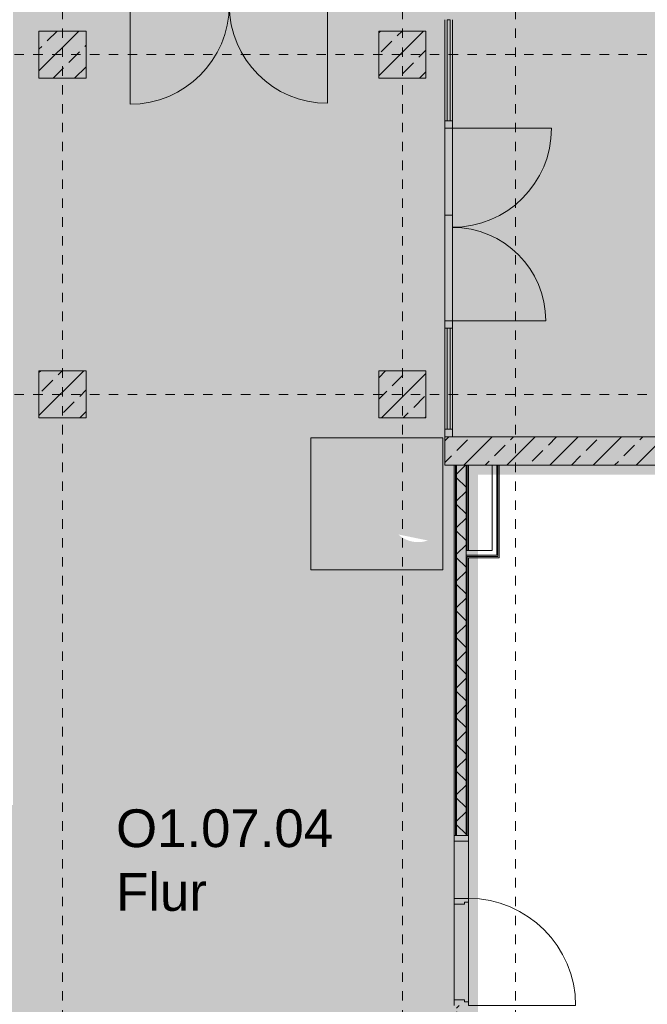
# Model space of a CAD drawing. Header units: metres. Extents: x -52 to 123, y -78 to 33.
# Tile 95 of 114: x 69.5 to 76.15, y -13.96 to -3.53. Entities that reach past the tile are written whole.
import ezdxf

# ---------------------------------------------------------------- set-up
doc = ezdxf.new("R2010")
doc.units = ezdxf.units.M
doc.linetypes.add('Rasterlinie', pattern=[0.019, 0.01, -0.003, 0.003, -0.003])
doc.linetypes.add('Über Schnittebene 1', pattern=[0.001, 0, -0.001])
for name, color, linetype, lineweight in [('A_Allgemeine Beschriftungen', 7, 'Continuous', 9), ('A_Detailelemente', 7, 'Continuous', 9), ('A_Fassadenelemente', 7, 'Continuous', 9), ('A_Fassadenpfosten', 7, 'Continuous', 9), ('A_Geschossdecken', 7, 'Continuous', 9), ('A_Importierte Elemente in Familien', 7, 'Continuous', 9), ('A_Raster', 7, 'Continuous', 9), ('A_Räume_Beschriftung', 7, 'Continuous', 9), ('A_Tragwerksstützen_Stahlbeton', 7, 'Continuous', 9), ('A_Türen', 7, 'Continuous', 9), ('A_Türen_Rahmen', 7, 'Continuous', 9), ('A_Wände', 7, 'Continuous', 9), ('A_Wände_Schraffur', 7, 'Continuous', 18)]:
    doc.layers.add(name, color=color, linetype=linetype, lineweight=lineweight)
doc.styles.add('Arial_B', font='txt', dxfattribs={"height": 0.3999999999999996})
pattern_1 = [(45, (1.421, 2.104), (-0.2283954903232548, 0.2283954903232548), []), (45, (1.649, 2.104), (-0.2283954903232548, 0.2283954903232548), [0.161, -0.081])]

# ---------------------------------------------------------------- blocks, each defined once
blk = doc.blocks.new('GSH_Fassade_Tuer_2flg - I_Glass_Grau-6173629-BS_Übersicht_O1_BRANDSCHUTZ')
at = {"layer": 'A_Türen'}
for p, q in [((-1.044999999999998, 0.0400000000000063), (-1.124999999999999, 0.0400000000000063)), ((-1.124999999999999, 0.0400000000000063), (-1.124999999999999, -0.0399999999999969)), ((-1.044999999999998, -0.0399999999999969), (-1.044999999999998, 0.0400000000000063)), ((1.125, 0.0400000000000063), (1.044999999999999, 0.0400000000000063)), ((1.044999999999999, 0.0400000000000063), (1.044999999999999, -0.0399999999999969)), ((1.125, -0.0399999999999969), (1.125, 0.0400000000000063)), ((-1.124999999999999, -0.0399999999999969), (-1.044999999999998, -0.0399999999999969)), ((-1.044999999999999, -0.0399999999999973), (-1.044999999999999, -1.089756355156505)), ((1.044999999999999, -0.0399999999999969), (1.125, -0.0399999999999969)), ((1.045000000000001, -0.0400000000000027), (1.045000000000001, -1.079756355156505))]:
    blk.add_line(p, q, dxfattribs=at)
for centre, radius, start, end in [((-1.044999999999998, -0.0399999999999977), 1.049756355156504, 270, 359.9999999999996), ((1.045, -0.0399999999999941), 1.03975635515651, 180.0000000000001, 269.9999999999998)]:
    blk.add_arc(centre, radius, start, end, dxfattribs=at)
blk = doc.blocks.new('GSH_Tuer_I_1flg_SZ_OL_SL - 1800_1135x3200_2135_Voll-4240665-BS_Übersicht_O1_BRANDSCHUTZ')
at = {"layer": 'A_Türen'}
for p, q in [((0.8999999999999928, 1.224434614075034), (0.8999999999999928, 0.0894346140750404)), ((-0.2350000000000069, 0.0894346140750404), (-0.9000000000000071, 0.0894346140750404))]:
    blk.add_line(p, q, dxfattribs=at)
at = {"layer": 'A_Türen', "linetype": 'Über Schnittebene 1'}
for p, q in [((-0.9000000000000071, 0.0894346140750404), (0.8999999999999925, 0.0894346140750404)), ((0.8999999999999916, -0.0605653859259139), (-0.9000000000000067, -0.0605653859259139))]:
    blk.add_line(p, q, dxfattribs=at)
at = {"layer": 'A_Türen'}
blk.add_arc((0.8999999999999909, 0.0894346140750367), 1.134999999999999, 89.99999999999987, 179.9999999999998, dxfattribs=at)
at = {"layer": 'A_Türen_Rahmen'}
for p, q in [((-0.8400000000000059, 0.0894346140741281), (-0.9000000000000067, 0.0894346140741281)), ((-0.8400000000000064, -0.0605653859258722), (-0.8400000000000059, 0.0894346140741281)), ((-0.2350000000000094, 0.0894346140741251), (-0.8400000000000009, 0.0894346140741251)), ((-0.195000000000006, 0.089434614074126), (-0.235000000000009, 0.0894346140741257)), ((-0.235000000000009, 0.0894346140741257), (-0.2350000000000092, -0.0605653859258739)), ((-0.1950000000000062, 0.0494346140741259), (-0.195000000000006, 0.089434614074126)), ((-0.175000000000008, 0.049434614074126), (-0.1950000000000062, 0.0494346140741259)), ((-0.1750000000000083, -0.0605653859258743), (-0.175000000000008, 0.049434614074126)), ((0.8599999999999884, 0.0494346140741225), (0.8399999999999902, 0.0494346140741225)), ((0.8399999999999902, 0.0494346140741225), (0.8399999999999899, -0.0605653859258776)), ((0.8999999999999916, 0.0894346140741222), (0.8599999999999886, 0.0894346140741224)), ((0.8599999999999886, 0.0894346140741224), (0.8599999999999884, 0.0494346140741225)), ((-0.9000000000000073, -0.0605653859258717), (-0.8400000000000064, -0.0605653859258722)), ((-0.8400000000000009, -0.0605653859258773), (-0.2350000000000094, -0.0605653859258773)), ((-0.2350000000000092, -0.060565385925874), (-0.1750000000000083, -0.0605653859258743)), ((0.8399999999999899, -0.0605653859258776), (0.8999999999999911, -0.0605653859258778))]:
    blk.add_line(p, q, dxfattribs=at)
blk = doc.blocks.new('Systemelement - Verglasung-4356905-BS_Übersicht_O1_BRANDSCHUTZ')
at = {"layer": 'A_Fassadenelemente'}
for p, q in [((0.5349999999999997, 0.0149999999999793), (-0.5349999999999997, 0.0149999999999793)), ((-0.5349999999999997, 0.0149999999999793), (-0.5349999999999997, -0.0149999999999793)), ((-0.5349999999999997, -0.0149999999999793), (0.5349999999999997, -0.0149999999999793))]:
    blk.add_line(p, q, dxfattribs=at)
blk = doc.blocks.new('Pfosten rechteckig - 80x155-6938206-BS_Übersicht_O1_BRANDSCHUTZ')
at = {"layer": 'A_Fassadenpfosten'}
for p, q in [((74.0060075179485, -4.596961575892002), (74.0060075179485, -3.526961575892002)), ((74.08600751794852, -4.596961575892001), (74.08600751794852, -3.526961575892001))]:
    blk.add_line(p, q, dxfattribs=at)
blk = doc.blocks.new('Pfosten rechteckig - 80x80-1804613-BS_Übersicht_O1_BRANDSCHUTZ')
at = {"layer": 'A_Fassadenpfosten'}
for p, q in [((-0.0799999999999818, 0.0399999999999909), (0, 0.0399999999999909)), ((-0.0799999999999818, -0.0399999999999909), (-0.0799999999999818, 0.0399999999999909)), ((0, 0.0399999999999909), (0, -0.0399999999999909)), ((0, -0.0399999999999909), (-0.0799999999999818, -0.0399999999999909))]:
    blk.add_line(p, q, dxfattribs=at)
blk = doc.blocks.new('Systemelement - Verglasung-V87-BS_Übersicht_O1_BRANDSCHUTZ')
at = {"layer": 'A_Fassadenelemente'}
for p, q in [((0.5349999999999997, 0.0149999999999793), (-0.5349999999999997, 0.0149999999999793)), ((0.5349999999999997, -0.0149999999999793), (0.5349999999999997, 0.0149999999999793)), ((-0.5349999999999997, -0.0149999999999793), (0.5349999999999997, -0.0149999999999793))]:
    blk.add_line(p, q, dxfattribs=at)
blk = doc.blocks.new('Pfosten rechteckig - 80x155-6938203-BS_Übersicht_O1_BRANDSCHUTZ')
at = {"layer": 'A_Fassadenpfosten'}
for p, q in [((74.00600751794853, -7.866961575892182), (74.00600751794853, -6.796961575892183)), ((74.08600751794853, -7.866961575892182), (74.08600751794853, -6.796961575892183))]:
    blk.add_line(p, q, dxfattribs=at)
blk = doc.blocks.new('GSH_Fassade_Tuer_2flg - I_Glass_Grau-6938210-BS_Übersicht_O1_BRANDSCHUTZ')
at = {"layer": 'A_Türen'}
for p, q in [((-1.020000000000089, 0.0399999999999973), (-1.020000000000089, 1.089756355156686)), ((1.020000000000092, 0.0400000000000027), (1.020000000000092, 1.029756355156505)), ((-1.10000000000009, 0.0399999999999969), (-1.020000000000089, 0.0399999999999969)), ((-1.10000000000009, -0.0400000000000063), (-1.10000000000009, 0.0399999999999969)), ((-1.020000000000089, 0.0399999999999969), (-1.020000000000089, -0.0400000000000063)), ((1.020000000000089, 0.0399999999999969), (1.10000000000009, 0.0399999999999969)), ((1.020000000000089, -0.0400000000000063), (1.020000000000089, 0.0399999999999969)), ((1.10000000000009, 0.0399999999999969), (1.10000000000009, -0.0400000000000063)), ((-1.020000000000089, -0.0400000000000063), (-1.10000000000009, -0.0400000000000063)), ((1.10000000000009, -0.0400000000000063), (1.020000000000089, -0.0400000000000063))]:
    blk.add_line(p, q, dxfattribs=at)
for centre, radius, start, end in [((-1.020000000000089, 0.0399999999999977), 1.049756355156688, 4.45e-14, 89.99999999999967), ((1.02000000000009, 0.0399999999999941), 0.9897563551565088, 89.99999999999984, 179.9999999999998)]:
    blk.add_arc(centre, radius, start, end, dxfattribs=at)
blk = doc.blocks.new('Fluchtweg - Pfeil 1 - Pfeil  1_RW-4646429-BS_Übersicht_O1_BRANDSCHUTZ')
at = {"layer": 'A_Allgemeine Beschriftungen'}
for points in [[(-0.004068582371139, -2e-16), (-0.0014064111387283, 0.0026621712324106), (-0.0014064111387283, -0.0026621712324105)], [(0.005931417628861, 0.0012000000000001), (0.005931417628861, -0.0011999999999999), (-0.0014064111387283, -0.0012), (-0.0014064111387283, 0.0012)]]:
    blk.add_hatch(color=256, dxfattribs=at).paths.add_polyline_path(points, flags=0)
blk = doc.blocks.new('Brandmelder DIN ISO 23601 - Brandmelder-7036843-BS_Übersicht_O1_BRANDSCHUTZ')
at = {"layer": 'A_Importierte Elemente in Familien'}
h = blk.add_hatch(color=256, dxfattribs=at)
edge = h.paths.add_edge_path(flags=0)
edge.add_line((-0.0024679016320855, 0.0027128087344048), (-0.0024679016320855, 0.0012389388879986))
edge.add_line((-0.0024679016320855, 0.0012389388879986), (-0.0020272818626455, 0.0012389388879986))
edge.add_line((-0.0020272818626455, 0.0012389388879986), (-0.0020272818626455, -0.0011206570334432))
edge.add_line((-0.0021558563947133, -0.0011206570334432), (-0.0020272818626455, -0.0011206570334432))
edge.add_line((-0.0021558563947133, -0.0011206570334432), (-0.0021558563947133, -0.0003035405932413))
edge.add_line((-0.0021558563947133, -0.0003035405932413), (-0.0022102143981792, -0.000112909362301))
edge.add_arc((-0.0024469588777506, -0.0001966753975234), 0.0002511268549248, 19.48503514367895, 160.6502538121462)
edge.add_line((-0.0026839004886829, -0.0001134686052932), (-0.0026839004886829, -0.0013732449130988))
edge.add_line((-0.0026839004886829, -0.0013732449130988), (-0.002075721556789, -0.0025397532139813))
edge.add_line((-0.002075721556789, -0.0026721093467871), (-0.002075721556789, -0.0025397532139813))
edge.add_line((-0.002075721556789, -0.0026721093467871), (-0.0002212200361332, -0.0026721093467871))
edge.add_line((-0.0002212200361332, -0.0026721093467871), (-0.0002212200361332, -0.0033411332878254))
edge.add_line((-0.0002212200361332, -0.0033411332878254), (-0.0033411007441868, -0.0033411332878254))
edge.add_line((-0.0033411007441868, -0.0033411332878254), (-0.0033411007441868, 0.0033411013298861))
edge.add_line((-0.0033411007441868, 0.0033411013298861), (-0.0009763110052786, 0.0033411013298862))
edge.add_line((-0.0009763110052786, 0.0033411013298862), (-0.0009763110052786, 0.0027128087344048))
edge.add_line((-0.0009763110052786, 0.0027128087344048), (-0.0024679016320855, 0.0027128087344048))
h = blk.add_hatch(color=256, dxfattribs=at)
edge = h.paths.add_edge_path(flags=0)
edge.add_line((-0.0004104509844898, -0.0002696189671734), (-0.0003859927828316, -0.0002317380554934))
edge.add_line((-0.0004190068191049, -0.0002847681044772), (-0.0004104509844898, -0.0002696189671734))
edge = h.paths.add_edge_path(flags=0)
edge.add_line((-0.0008851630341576, -4.0990378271e-06), (-0.0008851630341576, 7.1296048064e-06))
edge.add_line((-0.0009633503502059, -4.0990378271e-06), (-0.0008851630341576, -4.0990378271e-06))
edge = h.paths.add_edge_path(flags=0)
edge.add_line((-0.0014410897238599, 0.0001774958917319), (-0.0014410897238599, 0.0002505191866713))
edge.add_line((-0.0015430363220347, 0.0001774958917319), (-0.0014410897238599, 0.0001774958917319))
edge = h.paths.add_edge_path(flags=0)
edge.add_line((0.0020212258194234, 0.0019614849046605), (0.0009645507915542, 0.0016336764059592))
edge.add_line((0.0009645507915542, 0.0016336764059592), (0.0011403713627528, 0.0005473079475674))
edge.add_line((0.0011403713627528, 0.0005473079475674), (0.0005895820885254, -0.0008552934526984))
edge.add_line((0.0005895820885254, -0.0008552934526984), (0.0011364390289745, -0.0016239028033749))
edge.add_line((0.0011364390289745, -0.0016239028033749), (0.0011364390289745, -0.0033411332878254))
edge.add_line((0.0011364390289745, -0.0033411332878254), (-0.0002212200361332, -0.0033411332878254))
edge.add_line((-0.0002212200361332, -0.0033411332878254), (-0.0002212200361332, -0.0022875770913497))
edge.add_arc((-0.0004260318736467, -0.0018687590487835), 0.0004662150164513, 296.0597167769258, 351.2581299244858)
edge.add_line((3.47671630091e-05, -0.0019396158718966), (3.47671630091e-05, -0.0002322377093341))
edge.add_arc((-0.0001757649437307, -0.0003601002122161), 0.0002463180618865, 31.27157321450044, 148.5923489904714)
edge.add_line((-0.0004313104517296, -0.0002847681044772), (-0.0004190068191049, -0.0002847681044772))
edge.add_line((-0.0004313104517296, -0.0002847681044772), (-0.0004313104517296, -1.72525404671e-05))
edge.add_arc((-0.0006610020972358, -5.65361503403e-05), 0.0002330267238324, 9.705258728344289, 164.1444958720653)
edge.add_line((-0.0009633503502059, -4.0990378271e-06), (-0.0009633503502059, 0.0001935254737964))
edge.add_arc((-0.0012135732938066, 0.0001268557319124), 0.0002589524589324, 14.91936452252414, 151.4743111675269)
edge.add_line((-0.0015430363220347, 0.0001774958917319), (-0.0015430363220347, 0.0012389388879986))
edge.add_line((-0.0015430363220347, 0.0012389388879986), (-0.0009763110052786, 0.0012389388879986))
edge.add_line((-0.0009763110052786, 0.0012389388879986), (-0.0009763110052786, 0.0033411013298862))
edge.add_line((-0.0009763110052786, 0.0033411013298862), (0.0020212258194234, 0.0033411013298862))
edge.add_line((0.0020212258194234, 0.0033411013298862), (0.0020212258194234, 0.0019614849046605))
h = blk.add_hatch(color=256, dxfattribs=at)
edge = h.paths.add_edge_path(flags=0)
edge.add_line((0.0033410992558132, 0.0033411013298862), (0.0033410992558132, -0.0033411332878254))
edge.add_line((0.0033410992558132, -0.0033411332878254), (0.0011364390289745, -0.0033411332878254))
edge.add_line((0.0011364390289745, -0.0033411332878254), (0.0011364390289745, -0.0016239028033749))
edge.add_arc((0.0022459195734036, -0.0015407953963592), 0.0011125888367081, 184.2838313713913, 228.6293256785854)
edge.add_arc((0.0024329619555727, -0.0010788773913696), 0.0015914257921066, 234.5778982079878, 279.8555089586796)
edge.add_line((0.0027053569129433, -0.0026468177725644), (0.0027053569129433, -0.0019411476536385))
edge.add_line((0.0027053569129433, -0.0019411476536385), (0.0026944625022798, -0.0015783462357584))
edge.add_line((0.0026944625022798, -0.0015783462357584), (0.0027053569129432, -0.0012261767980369))
edge.add_line((0.0027053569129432, -0.0012261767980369), (0.0027053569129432, -0.0005055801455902))
edge.add_line((0.0027053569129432, -0.0005055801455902), (0.0027025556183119, -0.0001150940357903))
edge.add_line((0.0027025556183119, -0.0001150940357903), (0.0027053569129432, 0.0002291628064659))
edge.add_line((0.0027053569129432, 0.0002291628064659), (0.0027053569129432, 0.0009512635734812))
edge.add_arc((0.0034909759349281, 0.0023077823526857), 0.0015675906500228, 224.4196320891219, 239.9230017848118, ccw=False)
edge.add_arc((0.0033123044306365, 0.0021064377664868), 0.0012991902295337, 186.4059159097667, 223.5925616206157, ccw=False)
edge.add_line((0.0020212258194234, 0.0019614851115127), (0.0020212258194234, 0.0033411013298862))
edge.add_line((0.0020212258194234, 0.0033411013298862), (0.0033410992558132, 0.0033411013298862))
h = blk.add_hatch(color=256, dxfattribs=at)
edge = h.paths.add_edge_path(flags=0)
edge.add_line((-0.0022548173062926, 0.0019758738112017), (-0.0021359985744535, 0.0019758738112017))
edge.add_line((-0.0022548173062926, 0.0019758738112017), (-0.0022548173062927, 0.0025168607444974))
edge.add_line((-0.0022548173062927, 0.0025168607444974), (-0.0011893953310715, 0.0025168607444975))
edge.add_line((-0.0011893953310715, 0.0025168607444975), (-0.0011893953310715, 0.0019758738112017))
edge.add_line((-0.0013112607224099, 0.0019758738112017), (-0.0011893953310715, 0.0019758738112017))
edge.add_arc((-0.0017236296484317, 0.0019813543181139), 0.0004124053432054, 359.2385667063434, 540.7614332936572)
h = blk.add_hatch(color=256, dxfattribs=at)
edge = h.paths.add_edge_path(flags=0)
edge.add_arc((-0.0017236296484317, 0.0019813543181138), 0.0004124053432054, 180.7614332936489, 359.238566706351)
edge.add_line((-0.0011893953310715, 0.0019758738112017), (-0.0013112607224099, 0.0019758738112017))
edge.add_line((-0.0011893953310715, 0.0019758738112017), (-0.0011893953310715, 0.001434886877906))
edge.add_line((-0.0011893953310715, 0.001434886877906), (-0.0014280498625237, 0.001434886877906))
edge.add_line((-0.0014280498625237, 0.001434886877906), (-0.0014280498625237, 0.0012389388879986))
edge.add_line((-0.0015430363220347, 0.0012389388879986), (-0.0014280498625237, 0.0012389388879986))
edge.add_arc((-0.0017851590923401, 0.0012449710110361), 0.0002421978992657, 358.5728574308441, 541.4271425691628)
edge.add_line((-0.0020886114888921, 0.0012389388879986), (-0.0020272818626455, 0.0012389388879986))
edge.add_line((-0.0020886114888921, 0.0012389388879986), (-0.0020886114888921, 0.001434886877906))
edge.add_line((-0.0020886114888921, 0.001434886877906), (-0.0022548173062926, 0.001434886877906))
edge.add_line((-0.0022548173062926, 0.001434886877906), (-0.0022548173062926, 0.0019758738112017))
edge.add_line((-0.0022548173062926, 0.0019758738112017), (-0.0021359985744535, 0.0019758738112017))
h = blk.add_hatch(color=256, dxfattribs=at)
edge = h.paths.add_edge_path(flags=0)
edge.add_arc((0.0026823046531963, 0.0011928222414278), 0.0013954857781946, 189.6059068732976, 216.7551333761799)
edge.add_arc((0.0024465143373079, 0.0008750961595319), 0.0010227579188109, 210.3855511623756, 284.4978676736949)
edge.add_line((0.0027025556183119, -0.0001150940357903), (0.0027053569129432, -0.0005055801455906))
edge.add_arc((0.0032189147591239, 0.0021986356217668), 0.0027525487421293, 242.9553600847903, 259.2470052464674, ccw=False)
edge.add_arc((0.0029666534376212, 0.001607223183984), 0.0021115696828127, 210.1294976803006, 241.75515556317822, ccw=False)
edge.add_line((0.0011403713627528, 0.0005473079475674), (0.0009645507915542, 0.0016336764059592))
edge.add_arc((0.0001178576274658, 0.000780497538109), 0.001201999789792, 8.586404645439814, 45.21860566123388, ccw=False)
h = blk.add_hatch(color=256, dxfattribs=at)
edge = h.paths.add_edge_path(flags=0)
edge.add_arc((0.0033277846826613, 0.0014823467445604), 0.0013992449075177, 159.8611230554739, 243.5874614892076)
edge.add_line((0.0027053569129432, 0.0002291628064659), (0.0027025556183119, -0.0001150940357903))
edge.add_arc((0.003711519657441, 0.0015930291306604), 0.0019838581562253, 205.7146269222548, 239.4302581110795, ccw=False)
edge.add_arc((-0.0010086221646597, -0.0002391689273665), 0.0030894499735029, 18.32656048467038, 31.17235520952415)
edge.add_arc((0.001044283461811, 0.0008715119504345), 0.0007663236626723, 39.59896584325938, 95.9721871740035)
edge.add_line((0.0009645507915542, 0.0016336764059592), (0.0020212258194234, 0.0019614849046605))
h = blk.add_hatch(color=256, dxfattribs=at)
edge = h.paths.add_edge_path(flags=0)
edge.add_line((0.0027053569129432, -0.0012261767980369), (0.0026944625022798, -0.0015783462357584))
edge.add_arc((0.0028793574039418, -0.0001194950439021), 0.0014705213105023, 242.0142221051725, 262.77683994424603, ccw=False)
edge.add_arc((0.0033898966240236, 0.0005059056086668), 0.0022678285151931, 220.2675334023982, 238.0351821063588, ccw=False)
edge.add_arc((0.0010706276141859, -0.0014587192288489), 0.0007717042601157, 40.26753340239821, 128.5615330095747)
edge.add_line((0.0005895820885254, -0.0008552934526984), (0.0011403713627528, 0.0005473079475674))
edge.add_arc((0.0028440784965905, 0.0004649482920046), 0.0016968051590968, 177.2323940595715, 265.3105741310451)
h = blk.add_hatch(color=256, dxfattribs=at)
edge = h.paths.add_edge_path(flags=0)
edge.add_arc((0.0020958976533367, -0.0008907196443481), 0.0009116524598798, 214.9220074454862, 311.0389025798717)
edge.add_line((0.0026944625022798, -0.0015783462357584), (0.0027053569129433, -0.0019411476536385))
edge.add_arc((0.0021798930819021, -0.0004912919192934), 0.0015400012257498, 227.346186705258, 289.9217778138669, ccw=False)
edge.add_line((0.0011364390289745, -0.0016239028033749), (0.0005895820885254, -0.0008552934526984))
edge.add_arc((0.0005011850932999, -0.0017709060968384), 0.0009198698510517, 22.924189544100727, 84.48552141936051, ccw=False)
at = {"layer": 'A_Allgemeine Beschriftungen'}
for p, q in [((-0.0035, -0.0035), (-0.0035, 0.0035)), ((-0.0035, 0.0035), (0.0035, 0.0035)), ((0.0035, 0.0035), (0.0035, -0.0035)), ((0.0035, -0.0035), (-0.0035, -0.0035))]:
    blk.add_line(p, q, dxfattribs=at)
at = {"layer": 'A_Importierte Elemente in Familien', "flags": 128}
for points in [[(0.0034999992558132, 0.0035000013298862), (0.0017499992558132, 0.0035000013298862), (-7.441868e-10, 0.0035000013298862), (-0.0017500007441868, 0.0035000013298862), (-0.0035000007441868, 0.0035000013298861)], [(-0.0035000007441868, 0.0035000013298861), (-0.0035000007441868, 0.0017500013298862), (-0.0035000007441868, 1.3298862e-09), (-0.0035000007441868, -0.0017499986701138), (-0.0035000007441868, -0.0034999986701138)], [(0.0034999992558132, 0.0035000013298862), (0.0017499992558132, 0.0035000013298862), (-7.441868e-10, 0.0035000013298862), (-0.0017500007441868, 0.0035000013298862), (-0.0035000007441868, 0.0035000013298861)], [(-0.0035000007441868, 0.0035000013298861), (-0.0035000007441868, 0.0017500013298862), (-0.0035000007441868, 1.3298862e-09), (-0.0035000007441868, -0.0017499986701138), (-0.0035000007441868, -0.0034999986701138)], [(0.0034999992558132, -0.0034999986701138), (0.0034999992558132, -0.0017499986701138), (0.0034999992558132, 1.3298862e-09), (0.0034999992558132, 0.0017500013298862), (0.0034999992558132, 0.0035000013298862)], [(0.0034999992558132, -0.0034999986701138), (0.0034999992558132, -0.0017499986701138), (0.0034999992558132, 1.3298862e-09), (0.0034999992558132, 0.0017500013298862), (0.0034999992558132, 0.0035000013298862)], [(-0.0035000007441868, -0.0034999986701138), (-0.0017500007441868, -0.0034999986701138), (-7.441868e-10, -0.0034999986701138), (0.0017499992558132, -0.0034999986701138), (0.0034999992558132, -0.0034999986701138)], [(-0.0035000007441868, -0.0034999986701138), (-0.0017500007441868, -0.0034999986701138), (-7.441868e-10, -0.0034999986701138), (0.0017499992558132, -0.0034999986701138), (0.0034999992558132, -0.0034999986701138)]]:
    blk.add_lwpolyline(points, dxfattribs=at)

msp = doc.modelspace()

# ---------------------------------------------------------------- hatches: boundary and pattern name
at = {"layer": 'A_Detailelemente', "true_color": 0xc2e2c4}
msp.add_hatch(color=254, dxfattribs=at).paths.add_polyline_path([(69.7297416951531, -33.19696157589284), (74.10600751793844, -33.19696157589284), (74.10600751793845, -7.946961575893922), (74.08600751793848, -7.946961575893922), (74.08600751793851, -3.446961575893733), (74.10600751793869, -3.446961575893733), (74.10600751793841, 21.89803842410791), (69.43200751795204, 21.89803842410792), (69.43200751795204, -11.84696157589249), (54.36000751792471, -11.84696157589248), (54.36000751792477, -16.4219615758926), (69.50600751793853, -16.4219615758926), (69.50600751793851, -33.19696157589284), (69.70600751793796, -33.19696157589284)], flags=0)
at = {"layer": 'A_Detailelemente', "true_color": 0x499c4b}
msp.add_hatch(color=95, dxfattribs=at).paths.add_polyline_path([(76.31832270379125, -7.946961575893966), (84.80600751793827, -7.94696157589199), (84.80600751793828, -3.446961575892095), (74.08600751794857, -3.446961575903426), (74.0860075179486, -7.946961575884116), (76.31600751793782, -7.946961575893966)], flags=0)
at = {"layer": 'A_Detailelemente', "true_color": 0xebdb14}
msp.add_hatch(color=40, dxfattribs=at).paths.add_polyline_path([(82.67600751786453, -33.44696157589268), (82.85600751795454, -33.44696157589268), (82.85600751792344, -33.0469615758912), (74.35600751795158, -33.0469615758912), (74.35600751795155, -32.27196157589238), (82.85600751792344, -32.27196157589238), (82.85600751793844, -31.92196157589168), (74.35600751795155, -31.92196157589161), (74.35600751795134, -8.34696157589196), (82.55600751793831, -8.346961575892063), (82.55600751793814, -7.94696157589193), (74.10600751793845, -7.946961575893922), (74.10574436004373, -33.19696157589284), (73.95600751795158, -33.19696157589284), (73.95600751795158, -33.34696157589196), (82.48000751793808, -33.34696157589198), (82.48000751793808, -33.44696157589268), (82.6660075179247, -33.44696157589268)], flags=0)
at = {"layer": 'A_Tragwerksstützen_Stahlbeton'}
h = msp.add_hatch(dxfattribs=at)
h.set_pattern_fill('FP_3', color=256, style=0, pattern_type=2)
h.set_pattern_definition(pattern_1)
h.paths.add_polyline_path([(70.20600751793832, -4.146961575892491), (70.20600751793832, -3.646961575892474), (69.7060075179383, -3.646961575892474), (69.7060075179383, -4.146961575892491), (70.18140506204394, -4.146961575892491)], flags=0)
h = msp.add_hatch(dxfattribs=at)
h.set_pattern_fill('FP_3', color=256, style=0, pattern_type=2)
h.set_pattern_definition(pattern_1)
h.paths.add_polyline_path([(73.54531973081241, -4.1469615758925), (73.80600751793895, -4.1469615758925), (73.80600751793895, -3.646961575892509), (73.30600751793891, -3.646961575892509), (73.30600751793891, -4.1469615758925)], flags=0)
h = msp.add_hatch(dxfattribs=at)
h.set_pattern_fill('FP_3', color=256, style=0, pattern_type=2)
h.set_pattern_definition(pattern_1)
h.paths.add_polyline_path([(69.70600751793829, -7.746961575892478), (70.20600751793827, -7.746961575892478), (70.20600751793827, -7.246961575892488), (69.70600751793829, -7.246961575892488)], flags=0)
h = msp.add_hatch(dxfattribs=at)
h.set_pattern_fill('FP_3', color=256, style=0, pattern_type=2)
h.set_pattern_definition(pattern_1)
h.paths.add_polyline_path([(73.80600751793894, -7.746961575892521), (73.80600751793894, -7.246961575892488), (73.3060075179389, -7.246961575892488), (73.3060075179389, -7.746961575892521), (73.66711869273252, -7.746961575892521)], flags=0)
at = {"layer": 'A_Wände_Schraffur', "lineweight": 9}
h = msp.add_hatch(dxfattribs=at)
h.set_pattern_fill('FP_3', color=256, style=0, pattern_type=2)
h.set_pattern_definition(pattern_1)
h.paths.add_polyline_path([(74.7644460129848, -8.246961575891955), (82.55600751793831, -8.246961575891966), (82.55600751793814, -7.94696157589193), (74.00600751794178, -7.946961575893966), (74.00600751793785, -8.246961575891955), (74.58100751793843, -8.246961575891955)], flags=0)
h = msp.add_hatch(dxfattribs=at)
h.set_pattern_fill('FP_2', color=256, style=0, pattern_type=2)
h.set_pattern_definition([(45, (1.421, 2.104), (-0.1414213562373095, 0.1414213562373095), []), (135, (1.421, 2.104), (-0.1414213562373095, -0.1414213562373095), [])])
h.paths.add_polyline_path([(74.13100751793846, -33.14696157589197), (74.2310075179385, -33.14696157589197), (74.23100751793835, -30.77196157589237), (74.13100751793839, -30.77196157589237), (74.13100751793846, -33.0469615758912)], flags=0)
h.paths.add_polyline_path([(74.13100751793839, -28.97196157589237), (74.23100751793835, -28.97196157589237), (74.2310075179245, -22.37196157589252), (74.13100751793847, -22.37196157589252), (74.13100751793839, -27.08691160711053)], flags=0)
h.paths.add_polyline_path([(74.13100751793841, -20.57196157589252), (74.2310075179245, -20.57196157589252), (74.2310075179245, -17.6244615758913), (74.13100751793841, -17.6244615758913), (74.13100751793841, -20.34051437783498)], flags=0)
h.paths.add_polyline_path([(74.2310075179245, -16.6144615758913), (74.23100751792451, -13.97196157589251), (74.13100751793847, -13.97196157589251), (74.13100751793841, -16.6144615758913), (74.15552266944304, -16.6144615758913)], flags=0)
h.paths.add_polyline_path([(74.18464645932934, -12.1719615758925), (74.23100751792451, -12.1719615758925), (74.23100751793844, -8.246961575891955), (74.13100751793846, -8.246961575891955), (74.13100751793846, -12.1719615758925)], flags=0)

# ---------------------------------------------------------------- linework, layer by layer
at = {"layer": 'A_Geschossdecken'}
for p, q in [((74.00600751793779, -6.716961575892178), (74.00600751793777, -4.676961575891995)), ((74.0860075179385, -4.676961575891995), (74.08600751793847, -6.716961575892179)), ((74.08600751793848, -5.596961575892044), (74.00600751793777, -5.596961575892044)), ((74.10600751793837, -13.91196157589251), (74.10600751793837, -12.89696157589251)), ((74.25600751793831, -12.87696157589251), (74.25600751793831, -13.9319615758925))]:
    msp.add_line(p, q, dxfattribs=at)
at = {"layer": 'A_Raster', "linetype": 'Rasterlinie'}
for p, q in [((69.9560075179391, -64.1202091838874), (69.95600751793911, 31.55705536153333)), ((73.55600751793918, -64.1202091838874), (73.55600751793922, 31.55705536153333)), ((74.75600751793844, -64.1202091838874), (74.75600751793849, 31.55705536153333)), ((9.845868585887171, -3.896961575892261), (94.58744689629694, -3.896961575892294)), ((9.84586858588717, -7.496961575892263), (94.58744689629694, -7.496961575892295))]:
    msp.add_line(p, q, dxfattribs=at)
at = {"layer": 'A_Tragwerksstützen_Stahlbeton', "lineweight": 18}
for p, q in [((70.20600751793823, -3.646961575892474), (69.70600751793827, -3.646961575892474)), ((69.70600751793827, -3.646961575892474), (69.70600751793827, -4.1469615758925)), ((70.20600751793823, -4.1469615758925), (70.20600751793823, -3.646961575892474)), ((73.80600751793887, -3.646961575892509), (73.30600751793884, -3.646961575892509)), ((73.30600751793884, -3.646961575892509), (73.30600751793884, -4.1469615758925)), ((73.80600751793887, -4.1469615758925), (73.80600751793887, -3.646961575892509)), ((69.70600751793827, -4.1469615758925), (70.20600751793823, -4.1469615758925)), ((73.30600751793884, -4.1469615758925), (73.80600751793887, -4.1469615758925)), ((70.20600751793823, -7.246961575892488), (69.7060075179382, -7.246961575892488)), ((69.7060075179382, -7.246961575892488), (69.7060075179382, -7.746961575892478)), ((70.20600751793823, -7.746961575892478), (70.20600751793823, -7.246961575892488)), ((73.80600751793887, -7.246961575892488), (73.30600751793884, -7.246961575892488)), ((73.30600751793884, -7.246961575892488), (73.30600751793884, -7.746961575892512)), ((73.80600751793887, -7.746961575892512), (73.80600751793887, -7.246961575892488)), ((69.7060075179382, -7.746961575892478), (70.20600751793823, -7.746961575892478)), ((73.30600751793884, -7.746961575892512), (73.80600751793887, -7.746961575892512))]:
    msp.add_line(p, q, dxfattribs=at)
at = {"layer": 'A_Wände', "lineweight": 18}
for p, q in [((82.55600751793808, -7.946961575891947), (74.00600751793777, -7.946961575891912)), ((74.00600751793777, -7.946961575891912), (74.00600751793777, -8.246961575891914)), ((74.00600751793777, -8.246961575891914), (74.10600751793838, -8.246961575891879)), ((74.10600751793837, -8.24696157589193), (74.10600751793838, -12.17196157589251)), ((74.25600751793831, -8.246961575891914), (74.50600751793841, -8.246961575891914)), ((74.25600751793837, -9.151961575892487), (74.25600751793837, -8.246961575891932)), ((74.50600751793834, -8.246961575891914), (74.50600751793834, -9.151961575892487)), ((74.58100751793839, -8.246961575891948), (82.55600751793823, -8.246961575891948)), ((74.58100751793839, -9.226961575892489), (74.58100751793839, -8.246961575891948)), ((74.50600751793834, -9.151961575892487), (74.25600751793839, -9.151961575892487)), ((74.25600751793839, -12.17196157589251), (74.25600751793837, -9.226961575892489)), ((74.25600751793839, -9.226961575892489), (74.58100751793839, -9.226961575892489)), ((74.10600751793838, -12.17196157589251), (74.25600751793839, -12.17196157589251))]:
    msp.add_line(p, q, dxfattribs=at)
at = {"layer": 'A_Wände'}
for p, q in [((74.25600751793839, -8.246961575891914), (74.10600751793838, -8.246961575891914)), ((74.11850751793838, -12.17196157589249), (74.11850751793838, -8.246961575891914)), ((74.13100751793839, -12.17196157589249), (74.13100751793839, -8.246961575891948)), ((74.23100751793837, -12.17196157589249), (74.23100751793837, -8.246961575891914)), ((74.24350751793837, -9.151961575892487), (74.24350751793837, -8.246961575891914)), ((74.58100751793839, -8.246961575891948), (74.50600751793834, -8.246961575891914)), ((74.55600751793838, -9.201961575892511), (74.55600751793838, -8.246961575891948)), ((74.56850751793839, -9.214461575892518), (74.56850751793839, -8.246961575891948)), ((74.25600751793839, -9.151961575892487), (74.23100751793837, -9.151961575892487)), ((74.23100751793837, -9.201961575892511), (74.55600751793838, -9.201961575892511)), ((74.24350751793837, -12.17196157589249), (74.24350751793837, -9.214461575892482)), ((74.24350751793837, -9.214461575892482), (74.56850751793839, -9.214461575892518))]:
    msp.add_line(p, q, dxfattribs=at)

# ---------------------------------------------------------------- block references
at = {"layer": 'A_Allgemeine Beschriftungen', "xscale": 200, "yscale": 200, "zscale": 200, "rotation": 180}
msp.add_blockref('Fluchtweg - Pfeil 1 - Pfeil  1_RW-4646429-BS_Übersicht_O1_BRANDSCHUTZ', (73.12586693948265, -6.421773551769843), dxfattribs=at)
at = {"layer": 'A_Allgemeine Beschriftungen', "xscale": 200, "yscale": 200, "zscale": 200}
msp.add_blockref('Brandmelder DIN ISO 23601 - Brandmelder-7036843-BS_Übersicht_O1_BRANDSCHUTZ', (73.28600766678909, -8.656642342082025), dxfattribs=at)
at = {"layer": 'A_Fassadenelemente', "rotation": 270.0000000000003}
for name, p in [('Systemelement - Verglasung-4356905-BS_Übersicht_O1_BRANDSCHUTZ', (74.04600751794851, -4.061961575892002)), ('Systemelement - Verglasung-V87-BS_Übersicht_O1_BRANDSCHUTZ', (74.04600751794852, -7.331961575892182))]:
    msp.add_blockref(name, p, dxfattribs=at)
at = {"layer": 'A_Fassadenpfosten'}
for name in ['Pfosten rechteckig - 80x155-6938206-BS_Übersicht_O1_BRANDSCHUTZ', 'Pfosten rechteckig - 80x155-6938203-BS_Übersicht_O1_BRANDSCHUTZ']:
    msp.add_blockref(name, (0, 0), dxfattribs=at)
at = {"layer": 'A_Fassadenpfosten', "extrusion": (0, 0, -1), "rotation": 269.9999999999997}
msp.add_blockref('Pfosten rechteckig - 80x80-1804613-BS_Übersicht_O1_BRANDSCHUTZ', (-74.04600751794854, -7.946961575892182), dxfattribs=at)
at = {"layer": 'A_Türen'}
msp.add_blockref('GSH_Fassade_Tuer_2flg - I_Glass_Grau-6173629-BS_Übersicht_O1_BRANDSCHUTZ', (71.71700751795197, -3.332993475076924), dxfattribs=at)
for name, p, rotation in [('GSH_Fassade_Tuer_2flg - I_Glass_Grau-6938210-BS_Übersicht_O1_BRANDSCHUTZ', (74.04600751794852, -5.696961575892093), 270.0000000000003), ('GSH_Tuer_I_1flg_SZ_OL_SL - 1800_1135x3200_2135_Voll-4240665-BS_Übersicht_O1_BRANDSCHUTZ', (74.16657290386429, -13.07196157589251), 270.0000000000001)]:
    msp.add_blockref(name, p, dxfattribs=dict(at, rotation=rotation))

# ---------------------------------------------------------------- texts
at = {"layer": 'A_Räume_Beschriftung', "char_height": 0.3999999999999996, "attachment_point": 1, "style": 'Arial_B'}
for s, insert, width in [('O1.07.04', (70.5229900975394, -11.89346194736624), 2.837973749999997), ('Flur', (70.5229900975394, -12.56814944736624), 1.298733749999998)]:
    msp.add_mtext(s, dxfattribs=dict(at, insert=insert, width=width))

doc.saveas('drawing.dxf')
